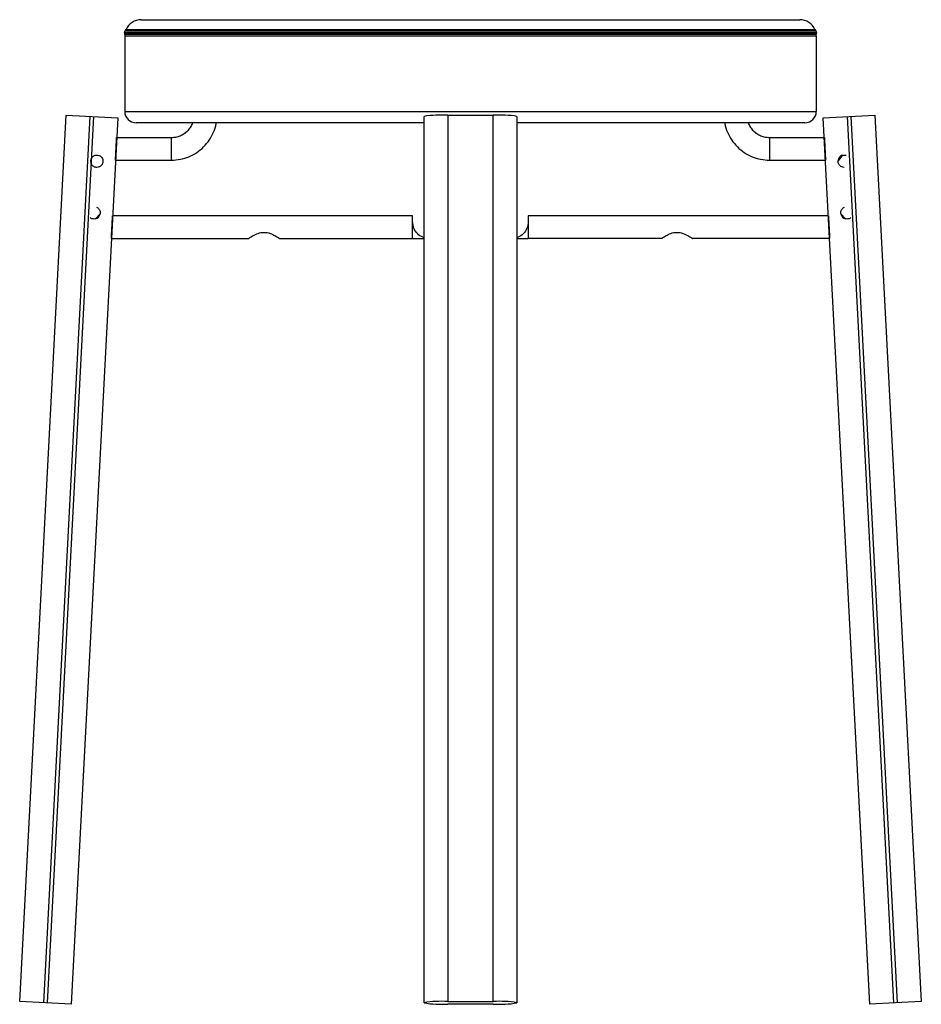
# Paper-space layout '_Right' of a CAD drawing. Header units: millimetres. Extents: x -218 to 218, y -431 to 46.
import ezdxf

# ---------------------------------------------------------------- set-up
doc = ezdxf.new("R2010")
doc.units = ezdxf.units.MM

psp = doc.layouts.new('_Right')

# ---------------------------------------------------------------- linework, layer by layer
at = {"color": 7, "linetype": 'Continuous', "lineweight": 25}
for p, q in [((-159.5, 46), (159.5, 46)), ((-167.58, 39.84), (167.58, 39.84)), ((167.45, 38.88), (-167.45, 38.88)), ((167.44, 39.1), (-167.44, 39.1)), ((167.43, 40.41), (-167.43, 40.41)), ((-166.84, 41.17), (166.84, 41.17)), ((-167.5, 38), (-167.5, 1.5)), ((167.5, 38), (-167.5, 38)), ((167.5, 38), (167.5, 1.5)), ((-167.5, 1.5), (167.5, 1.5)), ((-218.38, -429.68), (-195.88, -0.27)), ((-184.39, -0.87), (-206.9, -430.28)), ((-204.9, -430.39), (-182.4, -0.98)), ((-195.88, -0.27), (-170.91, -1.58)), ((-170.91, -1.58), (-193.42, -430.99)), ((-22.5, -4), (-162, -4)), ((-22.5, -430.39), (-22.5, -0.87)), ((-11, -0.27), (-11, -429.68)), ((-11, -0.27), (11, -0.27)), ((11, -429.68), (11, -0.27)), ((22.5, -0.87), (22.5, -430.39)), ((162, -4), (22.5, -4)), ((170.91, -1.58), (195.88, -0.27)), ((193.42, -430.99), (170.91, -1.58)), ((182.4, -0.98), (204.9, -430.39)), ((206.9, -430.28), (184.39, -0.87)), ((195.88, -0.27), (218.38, -429.68)), ((-171.41, -11.07), (-144.83, -11.07)), ((144.83, -11.07), (171.41, -11.07)), ((-171.98, -22.07), (-144.83, -22.07)), ((144.83, -22.07), (171.98, -22.07)), ((180.13, -19.71), (178.02, -22.51)), ((180.13, -19.71), (181.1, -19.58)), ((-181.23, -44.87), (-180.52, -45.23)), ((180.52, -45.23), (181.25, -44.86)), ((-179.44, -48.07), (-181.7, -50.5)), ((-28.03, -49), (-173.4, -49)), ((-28.03, -52), (-28.03, -49)), ((173.4, -49), (27.97, -49)), ((27.97, -49), (27.97, -52)), ((179.44, -48.07), (181.7, -50.5)), ((-173.97, -60), (-107.5, -60)), ((-92.5, -60), (-92.65, -59.9)), ((-92.5, -60), (-28.03, -60)), ((92.5, -60), (27.97, -60)), ((107.5, -60), (107.35, -59.9)), ((173.97, -60), (107.5, -60)), ((-193.42, -430.99), (-218.38, -429.68)), ((-11, -429.68), (11, -429.68)), ((11, -430.99), (-11, -430.99)), ((218.38, -429.68), (193.42, -430.99))]:
    psp.add_line(p, q, dxfattribs=at)
for centre, radius, start, end in [((-159.5, 38), 8, 90, 156.6369), ((159.5, 38), 8, 23.3631, 90), ((-167.11, 40.02), 0.5, 128.8453, 201.4523), ((-169.44, 39.1), 2, 353.6607, 21.4523), ((-159.5, 38), 8, 173.6607, 180), ((-168.68, 41.97), 2, 308.8453, 336.6369), ((168.68, 41.97), 2, 203.3631, 231.1547), ((167.11, 40.02), 0.5, 338.5477, 51.1547), ((169.44, 39.1), 2, 158.5477, 186.3393), ((159.5, 38), 8, 360, 6.3393), ((-162, 1.5), 5.5, 180, 270), ((162, 1.5), 5.5, 270, 0), ((-13.87, -55.65), 55.46, 87.0366, 98.9552), ((13.87, -55.65), 55.46, 81.0448, 92.9634), ((-181.02, -22.58), 3, 143.4427, 210.5573), ((181.02, -22.58), 3, 107.383, 178.6747), ((-182.4, -47.58), 3, 283.4715, 350.5861), ((182.4, -47.58), 3, 189.4139, 256.5285), ((-13.87, -485.07), 55.46, 87.0366, 98.9552), ((-13.87, -375.6), 55.46, 261.0448, 272.9634), ((13.87, -485.07), 55.46, 81.0448, 92.9634), ((13.87, -375.6), 55.46, 267.0366, 278.9552)]:
    psp.add_arc(centre, radius, start, end, dxfattribs=at)
for points, knots in [([(-144.83, -11.07), (-144.11, -11.03), (-142.67, -10.95), (-140.59, -10.29), (-138.68, -9.28), (-136.99, -7.9), (-135.65, -6.21), (-134.84, -4.88), (-134.61, -4.09), (-134.58, -4)], [0, 0, 0, 0, 0.162987, 0.325974, 0.488961, 0.651948, 0.814935, 0.977922, 1, 1, 1, 1]), ([(-144.83, -22.07), (-143.39, -21.99), (-140.51, -21.82), (-136.36, -20.52), (-132.53, -18.48), (-129.18, -15.73), (-126.4, -12.37), (-124.43, -8.54), (-123.37, -5.67), (-123.23, -4.12), (-123.22, -4)], [0, 0, 0, 0, 0.1411564, 0.2823128, 0.4234692, 0.5646256, 0.705782, 0.8469384, 0.9880948, 1, 1, 1, 1]), ([(123.22, -4), (123.23, -4.12), (123.37, -5.67), (124.43, -8.54), (126.4, -12.37), (129.18, -15.73), (132.53, -18.48), (136.36, -20.52), (140.51, -21.82), (143.39, -21.99), (144.83, -22.07)], [0, 0, 0, 0, 0.011905, 0.153062, 0.294218, 0.435374, 0.576531, 0.717687, 0.858844, 1, 1, 1, 1]), ([(134.58, -4), (134.61, -4.09), (134.84, -4.88), (135.65, -6.21), (136.99, -7.9), (138.68, -9.28), (140.59, -10.29), (142.67, -10.95), (144.11, -11.03), (144.83, -11.07)], [0, 0, 0, 0, 0.022078, 0.185065, 0.348052, 0.511039, 0.674026, 0.837013, 1, 1, 1, 1]), ([(-171.98, -22.07), (-171.95, -21.4), (-171.88, -20.02), (-171.77, -17.97), (-171.67, -16), (-171.57, -14.24), (-171.5, -12.81), (-171.45, -11.79), (-171.41, -11.18), (-171.41, -11.11), (-171.41, -11.07)], [0, 0, 0, 0, 0.116595, 0.240162, 0.368842, 0.50022, 0.63156, 0.760139, 0.883563, 1, 1, 1, 1]), ([(171.41, -11.07), (171.41, -11.11), (171.41, -11.18), (171.45, -11.79), (171.5, -12.81), (171.57, -14.24), (171.67, -16), (171.77, -17.97), (171.88, -20.02), (171.95, -21.4), (171.98, -22.07)], [0, 0, 0, 0, 0.116437, 0.239861, 0.36844, 0.49978, 0.631158, 0.759838, 0.883405, 1, 1, 1, 1]), ([(-183.43, -20.79), (-183.29, -20.62), (-182.99, -20.27), (-182.41, -19.89), (-181.77, -19.64), (-181.32, -19.6), (-181.1, -19.58)], [0, 0, 0, 0, 0.249814, 0.500358, 0.752977, 1, 1, 1, 1]), ([(-181.1, -19.58), (-180.7, -19.62), (-179.91, -19.69), (-178.92, -20.34), (-178.33, -21.14), (-178.08, -21.9), (-178.01, -22.5), (-178.05, -23.1), (-178.21, -23.69), (-178.49, -24.22), (-178.86, -24.68), (-179.26, -25.02), (-179.58, -25.21), (-179.75, -25.3), (-179.8, -25.32), (-179.81, -25.32), (-180.17, -25.48), (-180.56, -25.53), (-180.95, -25.58)], [0, 0, 0, 0, 0.124756, 0.249595, 0.374155, 0.438945, 0.49911, 0.560666, 0.624263, 0.687115, 0.749815, 0.81249, 0.85816, 0.870321, 0.873729, 0.874765, 0.875355, 1, 1, 1, 1]), ([(180.95, -25.58), (180.57, -25.53), (179.81, -25.42), (178.99, -24.84), (178.49, -24.23), (178.23, -23.71), (178.05, -23.13), (178.03, -22.72), (178.02, -22.51)], [0, 0, 0, 0, 0.249308, 0.498344, 0.621635, 0.748947, 0.865243, 1, 1, 1, 1]), ([(181.1, -19.58), (181.3, -19.59), (181.59, -19.61), (181.85, -19.7), (181.92, -19.73)], [0, 0, 0, 0, 0.7288231, 1, 1, 1, 1]), ([(-180.95, -25.58), (-181.21, -25.56), (-181.73, -25.54), (-182.48, -25.24), (-183.14, -24.76), (-183.45, -24.32), (-183.61, -24.1)], [0, 0, 0, 0, 0.249237, 0.498773, 0.748934, 1, 1, 1, 1]), ([(-180.52, -45.23), (-180.33, -45.41), (-179.95, -45.77), (-179.57, -46.48), (-179.37, -47.26), (-179.41, -47.8), (-179.44, -48.07)], [0, 0, 0, 0, 0.249237, 0.498773, 0.748934, 1, 1, 1, 1]), ([(179.44, -48.07), (179.41, -47.8), (179.37, -47.27), (179.57, -46.48), (179.95, -45.77), (180.33, -45.41), (180.52, -45.23)], [0, 0, 0, 0, 0.249649, 0.499664, 0.749853, 1, 1, 1, 1]), ([(-181.7, -50.5), (-181.92, -50.53), (-182.37, -50.61), (-183.06, -50.53), (-183.72, -50.31), (-184.08, -50.05), (-184.27, -49.92)], [0, 0, 0, 0, 0.249814, 0.500358, 0.752977, 1, 1, 1, 1]), ([(-173.97, -60), (-173.97, -59.96), (-173.97, -59.89), (-173.93, -59.28), (-173.88, -58.26), (-173.81, -56.83), (-173.71, -55.07), (-173.61, -53.1), (-173.5, -51.05), (-173.43, -49.67), (-173.4, -49)], [0, 0, 0, 0, 0.116437, 0.239861, 0.36844, 0.49978, 0.631158, 0.759838, 0.883405, 1, 1, 1, 1]), ([(-22.5, -59.51), (-22.7, -59.47), (-23.93, -59.27), (-25.8, -57.74), (-27.67, -55.16), (-27.91, -53.05), (-28.03, -52)], [0, 0, 0, 0, 0.060257, 0.373505, 0.686752, 1, 1, 1, 1]), ([(27.97, -52), (27.85, -53.05), (27.62, -55.16), (25.74, -57.74), (23.89, -59.26), (22.68, -59.47), (22.5, -59.5)], [0, 0, 0, 0, 0.315017, 0.630034, 0.945051, 1, 1, 1, 1]), ([(173.4, -49), (173.43, -49.67), (173.5, -51.05), (173.61, -53.1), (173.71, -55.07), (173.81, -56.83), (173.88, -58.26), (173.93, -59.28), (173.97, -59.89), (173.97, -59.96), (173.97, -60)], [0, 0, 0, 0, 0.116595, 0.240162, 0.368842, 0.50022, 0.63156, 0.760139, 0.883563, 1, 1, 1, 1]), ([(184.27, -49.92), (184.08, -50.05), (183.72, -50.31), (183.06, -50.53), (182.38, -50.61), (181.92, -50.53), (181.7, -50.5)], [0, 0, 0, 0, 0.246884, 0.499367, 0.74885, 1, 1, 1, 1]), ([(-107.5, -60), (-107.47, -59.98), (-107.41, -59.94), (-106.78, -59.52), (-105.4, -58.64), (-103.41, -57.68), (-101.53, -57.13), (-100.51, -57.08), (-100, -57.05)], [0, 0, 0, 0, 0.1242065, 0.2511991, 0.5001867, 0.7495538, 0.8750446, 1, 1, 1, 1]), ([(-100, -57.05), (-99.49, -57.08), (-98.47, -57.13), (-96.58, -57.68), (-94.59, -58.65), (-93.21, -59.52), (-92.59, -59.94), (-92.53, -59.98), (-92.5, -60)], [0, 0, 0, 0, 0.125482, 0.251027, 0.500131, 0.749544, 0.876152, 1, 1, 1, 1]), ([(92.5, -60), (92.53, -59.98), (92.59, -59.94), (93.22, -59.52), (94.6, -58.64), (96.59, -57.68), (98.47, -57.13), (99.49, -57.08), (100, -57.05)], [0, 0, 0, 0, 0.124206, 0.251199, 0.500187, 0.749554, 0.875045, 1, 1, 1, 1]), ([(100, -57.05), (100.51, -57.08), (101.53, -57.13), (103.42, -57.68), (105.41, -58.65), (106.79, -59.52), (107.41, -59.94), (107.47, -59.98), (107.5, -60)], [0, 0, 0, 0, 0.125482, 0.251027, 0.500131, 0.749544, 0.876152, 1, 1, 1, 1]), ([(-28.03, -60), (-27.53, -60), (-26.54, -60), (-25.09, -60), (-23.75, -60), (-22.87, -60), (-22.51, -60), (-22.5, -60)], [0, 0, 0, 0, 0.2485388, 0.4965559, 0.7432533, 0.9907239, 1, 1, 1, 1]), ([(22.5, -60), (22.89, -60), (23.68, -60), (25.04, -60), (26.49, -60), (27.48, -60), (27.97, -60)], [0, 0, 0, 0, 0.247303, 0.497143, 0.748189, 1, 1, 1, 1])]:
    psp.add_open_spline(points, degree=3, knots=knots, dxfattribs=at)
for points in [[(-144.83, -22.07), (-144.83, -21.35), (-144.83, -19.91), (-144.83, -17.83), (-144.83, -15.92), (-144.83, -14.24), (-144.83, -12.86), (-144.83, -11.85), (-144.83, -11.19), (-144.83, -11.11), (-144.83, -11.07)], [(144.83, -11.07), (144.83, -11.11), (144.83, -11.19), (144.83, -11.85), (144.83, -12.86), (144.83, -14.24), (144.83, -15.92), (144.83, -17.83), (144.83, -19.91), (144.83, -21.35), (144.83, -22.07)], [(-28.03, -60), (-28.03, -59.89), (-28.03, -59.67), (-28.03, -57.91), (-28.03, -55.34), (-28.03, -53.11), (-28.03, -52)], [(27.97, -52), (27.97, -53.11), (27.97, -55.34), (27.97, -57.91), (27.97, -59.67), (27.97, -59.89), (27.97, -60)]]:
    psp.add_open_spline(points, degree=3, dxfattribs=at)

doc.saveas('drawing.dxf')
